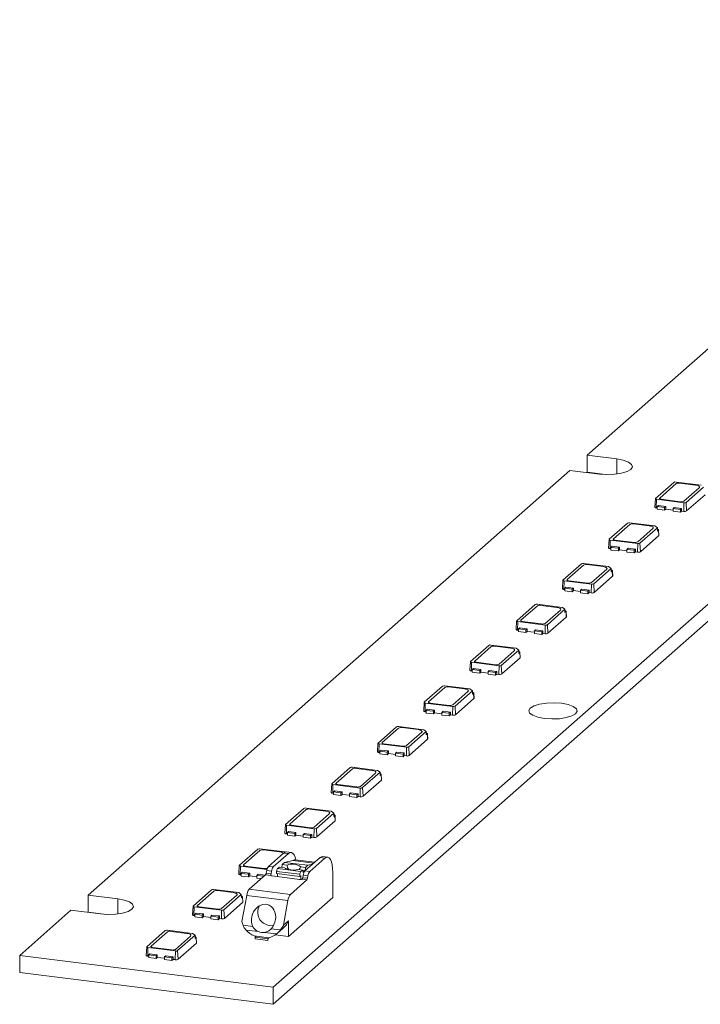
# Model space of a CAD drawing. Header units: millimetres. Extents: x -97 to 22, y 100 to 191.
# Tile 1 of 2: x -97 to -37, y 100 to 187. Entities that reach past the tile are written whole.
import ezdxf

# ---------------------------------------------------------------- set-up
doc = ezdxf.new("R2010")
doc.units = ezdxf.units.MM

msp = doc.modelspace()

# ---------------------------------------------------------------- linework, layer by layer
at = {"color": 7, "linetype": 'Continuous', "lineweight": 15}
for p, q in [((-74.932, 101.338), (22.295, 187.085)), ((-4.45, 186.125), (-47.124, 148.49)), ((22.295, 185.576), (-74.932, 99.83)), ((-47.124, 148.49), (-44.505, 148.16)), ((-47.124, 148.49), (-47.124, 146.981)), ((-48.644, 147.149), (-91.318, 109.514)), ((-46.025, 146.819), (-48.644, 147.149)), ((-45.504, 146.777), (-47.124, 146.981)), ((-41.073, 144.65), (-39.447, 146.084)), ((-40.699, 144.692), (-39.25, 145.97)), ((-39.247, 146.114), (-37.032, 145.835)), ((-38.927, 146.019), (-37.524, 145.842)), ((-37.204, 145.606), (-38.548, 144.421)), ((-36.806, 145.669), (-38.35, 144.307)), ((-36.682, 144.982), (-38.309, 143.547)), ((-41.083, 144.633), (-41.128, 143.879)), ((-40.999, 143.815), (-40.983, 144.583)), ((-38.551, 144.277), (-40.983, 144.583)), ((-40.918, 143.934), (-40.812, 144.027)), ((-40.812, 144.027), (-40.157, 143.945)), ((-38.87, 144.372), (-40.554, 144.584)), ((-38.551, 144.277), (-38.567, 143.509)), ((-38.309, 143.547), (-38.35, 144.307)), ((-40.918, 143.805), (-40.999, 143.815)), ((-40.918, 143.698), (-40.918, 143.934)), ((-40.263, 143.851), (-40.918, 143.934)), ((-40.263, 143.615), (-40.918, 143.698)), ((-40.157, 143.945), (-40.263, 143.851)), ((-40.263, 143.615), (-40.263, 143.851)), ((-40.157, 143.709), (-40.263, 143.615)), ((-40.157, 143.709), (-40.157, 143.945)), ((-39.515, 143.628), (-40.157, 143.709)), ((-39.515, 143.757), (-39.408, 143.85)), ((-39.515, 143.521), (-39.515, 143.757)), ((-38.86, 143.674), (-39.515, 143.757)), ((-39.515, 143.521), (-38.86, 143.439)), ((-39.408, 143.85), (-38.754, 143.768)), ((-38.754, 143.768), (-38.86, 143.674)), ((-38.86, 143.674), (-38.86, 143.439)), ((-38.86, 143.439), (-38.754, 143.532)), ((-38.754, 143.532), (-38.754, 143.768)), ((-38.567, 143.509), (-38.754, 143.532)), ((-45.168, 141.039), (-43.542, 142.473)), ((-44.794, 141.081), (-43.344, 142.359)), ((-43.341, 142.503), (-41.127, 142.224)), ((-43.022, 142.408), (-41.619, 142.231)), ((-41.299, 141.994), (-42.643, 140.81)), ((-40.901, 142.057), (-42.445, 140.696)), ((-40.777, 141.37), (-42.403, 139.936)), ((-41.127, 142.224), (-40.901, 142.057)), ((-40.9, 141.946), (-40.901, 142.057)), ((-40.897, 141.762), (-40.9, 141.946)), ((-40.803, 141.845), (-40.897, 141.762)), ((-40.777, 141.37), (-40.803, 141.845)), ((-40.764, 141.395), (-40.792, 141.867)), ((-45.178, 141.021), (-45.223, 140.267)), ((-45.093, 140.204), (-45.078, 140.972)), ((-42.646, 140.665), (-45.078, 140.972)), ((-42.965, 140.761), (-44.648, 140.973)), ((-42.646, 140.665), (-42.661, 139.897)), ((-42.403, 139.936), (-42.445, 140.696)), ((-45.012, 140.194), (-45.093, 140.204)), ((-45.012, 140.322), (-44.906, 140.416)), ((-45.012, 140.087), (-45.012, 140.322)), ((-44.358, 140.24), (-45.012, 140.322)), ((-44.358, 140.004), (-45.012, 140.087)), ((-44.906, 140.416), (-44.251, 140.333)), ((-44.251, 140.333), (-44.358, 140.24)), ((-44.358, 140.004), (-44.358, 140.24)), ((-44.251, 140.098), (-44.358, 140.004)), ((-44.251, 140.098), (-44.251, 140.333)), ((-43.609, 140.017), (-44.251, 140.098)), ((-43.609, 140.146), (-43.503, 140.239)), ((-43.609, 139.91), (-43.609, 140.146)), ((-42.954, 140.063), (-43.609, 140.146)), ((-42.954, 139.827), (-43.609, 139.91)), ((-43.503, 140.239), (-42.848, 140.157)), ((-42.848, 140.157), (-42.954, 140.063)), ((-42.954, 139.827), (-42.954, 140.063)), ((-42.848, 139.921), (-42.954, 139.827)), ((-42.848, 139.921), (-42.848, 140.157)), ((-42.661, 139.897), (-42.848, 139.921)), ((-49.263, 137.428), (-47.636, 138.862)), ((-48.889, 137.469), (-47.439, 138.748)), ((-47.436, 138.892), (-45.221, 138.613)), ((-47.117, 138.796), (-45.714, 138.62)), ((-45.394, 138.383), (-46.737, 137.198)), ((-44.996, 138.446), (-46.54, 137.084)), ((-45.221, 138.613), (-44.996, 138.446)), ((-44.995, 138.335), (-44.996, 138.446)), ((-44.992, 138.151), (-44.995, 138.335)), ((-44.898, 138.234), (-44.992, 138.151)), ((-44.872, 137.759), (-44.898, 138.234)), ((-44.859, 137.784), (-44.887, 138.255)), ((-49.273, 137.41), (-49.317, 136.656)), ((-49.188, 136.593), (-49.172, 137.361)), ((-46.74, 137.054), (-49.172, 137.361)), ((-47.059, 137.15), (-48.743, 137.362)), ((-46.74, 137.054), (-46.756, 136.286)), ((-46.498, 136.325), (-46.54, 137.084)), ((-44.872, 137.759), (-46.498, 136.325)), ((-49.107, 136.582), (-49.188, 136.593)), ((-49.107, 136.711), (-49.001, 136.805)), ((-49.107, 136.475), (-49.107, 136.711)), ((-48.452, 136.629), (-49.107, 136.711)), ((-48.452, 136.393), (-49.107, 136.475)), ((-49.001, 136.805), (-48.346, 136.722)), ((-48.346, 136.722), (-48.452, 136.629)), ((-48.452, 136.393), (-48.452, 136.629)), ((-48.346, 136.487), (-48.452, 136.393)), ((-48.346, 136.487), (-48.346, 136.722)), ((-47.704, 136.406), (-48.346, 136.487)), ((-47.704, 136.534), (-47.598, 136.628)), ((-47.704, 136.299), (-47.704, 136.534)), ((-47.049, 136.452), (-47.704, 136.534)), ((-47.049, 136.216), (-47.704, 136.299)), ((-47.598, 136.628), (-46.943, 136.545)), ((-46.943, 136.545), (-47.049, 136.452)), ((-47.049, 136.216), (-47.049, 136.452)), ((-46.943, 136.31), (-47.049, 136.216)), ((-46.943, 136.31), (-46.943, 136.545)), ((-46.756, 136.286), (-46.943, 136.31)), ((-53.357, 133.816), (-51.731, 135.251)), ((-51.531, 135.281), (-49.316, 135.002)), ((-52.983, 133.858), (-51.534, 135.137)), ((-51.212, 135.185), (-49.808, 135.008)), ((-49.488, 134.772), (-50.832, 133.587)), ((-49.09, 134.835), (-50.635, 133.473)), ((-49.316, 135.002), (-49.09, 134.835)), ((-49.09, 134.724), (-49.09, 134.835)), ((-49.087, 134.54), (-49.09, 134.724)), ((-48.993, 134.623), (-49.087, 134.54)), ((-48.967, 134.148), (-48.993, 134.623)), ((-48.954, 134.173), (-48.981, 134.644)), ((-53.367, 133.799), (-53.412, 133.045)), ((-53.283, 132.981), (-53.267, 133.75)), ((-50.835, 133.443), (-53.267, 133.75)), ((-51.154, 133.539), (-52.838, 133.751)), ((-48.967, 134.148), (-50.593, 132.714)), ((-53.202, 132.971), (-53.283, 132.981)), ((-53.202, 133.1), (-53.096, 133.194)), ((-53.202, 132.864), (-53.202, 133.1)), ((-52.547, 133.018), (-53.202, 133.1)), ((-52.547, 132.782), (-53.202, 132.864)), ((-53.096, 133.194), (-52.441, 133.111)), ((-52.441, 133.111), (-52.547, 133.018)), ((-52.547, 132.782), (-52.547, 133.018)), ((-52.441, 132.875), (-52.547, 132.782)), ((-52.441, 132.875), (-52.441, 133.111)), ((-51.799, 132.794), (-52.441, 132.875)), ((-51.799, 132.923), (-51.693, 133.017)), ((-51.799, 132.688), (-51.799, 132.923)), ((-51.144, 132.841), (-51.799, 132.923)), ((-51.144, 132.605), (-51.799, 132.688)), ((-51.693, 133.017), (-51.038, 132.934)), ((-51.038, 132.934), (-51.144, 132.841)), ((-51.144, 132.605), (-51.144, 132.841)), ((-51.038, 132.699), (-51.144, 132.605)), ((-51.038, 132.699), (-51.038, 132.934)), ((-50.851, 132.675), (-51.038, 132.699)), ((-50.835, 133.443), (-50.851, 132.675)), ((-50.593, 132.714), (-50.635, 133.473)), ((-57.452, 130.205), (-55.826, 131.639)), ((-55.628, 131.526), (-57.078, 130.247)), ((-55.625, 131.67), (-53.411, 131.391)), ((-53.903, 131.397), (-55.306, 131.574)), ((-54.927, 129.976), (-53.583, 131.161)), ((-53.185, 131.224), (-54.729, 129.862)), ((-53.411, 131.391), (-53.185, 131.224)), ((-53.184, 131.112), (-53.185, 131.224)), ((-53.181, 130.929), (-53.184, 131.112)), ((-53.087, 131.012), (-53.181, 130.929)), ((-53.061, 130.537), (-53.087, 131.012)), ((-53.048, 130.562), (-53.076, 131.033)), ((-57.462, 130.188), (-57.507, 129.434)), ((-57.377, 129.37), (-57.362, 130.138)), ((-54.93, 129.832), (-57.362, 130.138)), ((-56.933, 130.14), (-55.249, 129.928)), ((-53.061, 130.537), (-54.688, 129.103)), ((-57.296, 129.36), (-57.377, 129.37)), ((-57.296, 129.489), (-57.19, 129.582)), ((-57.296, 129.253), (-57.296, 129.489)), ((-56.642, 129.406), (-57.296, 129.489)), ((-56.642, 129.171), (-57.296, 129.253)), ((-57.19, 129.582), (-56.536, 129.5)), ((-56.536, 129.5), (-56.642, 129.406)), ((-56.642, 129.171), (-56.642, 129.406)), ((-56.536, 129.264), (-56.642, 129.171)), ((-56.536, 129.264), (-56.536, 129.5)), ((-55.893, 129.183), (-56.536, 129.264)), ((-55.893, 129.312), (-55.787, 129.406)), ((-55.893, 129.076), (-55.893, 129.312)), ((-55.238, 129.23), (-55.893, 129.312)), ((-55.787, 129.406), (-55.132, 129.323)), ((-55.132, 129.323), (-55.238, 129.23)), ((-55.238, 128.994), (-55.238, 129.23)), ((-55.132, 129.087), (-55.132, 129.323)), ((-54.93, 129.832), (-54.945, 129.064)), ((-54.688, 129.103), (-54.729, 129.862)), ((-55.238, 128.994), (-55.893, 129.076)), ((-55.132, 129.087), (-55.238, 128.994)), ((-54.945, 129.064), (-55.132, 129.087)), ((-61.547, 126.594), (-59.92, 128.028)), ((-61.173, 126.636), (-59.723, 127.914)), ((-59.72, 128.058), (-57.505, 127.779)), ((-59.401, 127.963), (-57.998, 127.786)), ((-57.678, 127.55), (-59.021, 126.365)), ((-57.28, 127.613), (-58.824, 126.251)), ((-57.505, 127.779), (-57.28, 127.613)), ((-57.279, 127.501), (-57.28, 127.613)), ((-57.276, 127.318), (-57.279, 127.501)), ((-57.182, 127.4), (-57.276, 127.318)), ((-57.156, 126.926), (-57.182, 127.4)), ((-57.143, 126.951), (-57.171, 127.422)), ((-61.557, 126.577), (-61.601, 125.823)), ((-61.472, 125.759), (-61.456, 126.527)), ((-59.024, 126.221), (-61.456, 126.527)), ((-59.343, 126.316), (-61.027, 126.529)), ((-57.156, 126.926), (-58.782, 125.491)), ((-61.391, 125.749), (-61.472, 125.759)), ((-61.391, 125.878), (-61.285, 125.971)), ((-61.391, 125.642), (-61.391, 125.878)), ((-60.736, 125.795), (-61.391, 125.878)), ((-61.285, 125.971), (-60.63, 125.889)), ((-60.63, 125.889), (-60.736, 125.795)), ((-60.736, 125.559), (-60.736, 125.795)), ((-60.63, 125.653), (-60.736, 125.559)), ((-60.63, 125.653), (-60.63, 125.889)), ((-59.988, 125.572), (-60.63, 125.653)), ((-59.988, 125.701), (-59.882, 125.794)), ((-59.988, 125.465), (-59.988, 125.701)), ((-59.333, 125.618), (-59.988, 125.701)), ((-59.882, 125.794), (-59.227, 125.712)), ((-59.227, 125.712), (-59.333, 125.618)), ((-59.227, 125.476), (-59.227, 125.712)), ((-59.024, 126.221), (-59.04, 125.453)), ((-58.782, 125.491), (-58.824, 126.251)), ((-60.736, 125.559), (-61.391, 125.642)), ((-59.333, 125.383), (-59.988, 125.465)), ((-59.333, 125.383), (-59.333, 125.618)), ((-59.227, 125.476), (-59.333, 125.383)), ((-59.04, 125.453), (-59.227, 125.476)), ((-65.641, 122.983), (-64.015, 124.417)), ((-65.267, 123.025), (-63.818, 124.303)), ((-63.815, 124.447), (-61.6, 124.168)), ((-63.496, 124.352), (-62.092, 124.175)), ((-61.772, 123.939), (-63.116, 122.754)), ((-61.374, 124.002), (-62.919, 122.64)), ((-61.6, 124.168), (-61.374, 124.002)), ((-61.374, 123.89), (-61.374, 124.002)), ((-61.251, 123.315), (-62.877, 121.88)), ((-61.371, 123.706), (-61.374, 123.89)), ((-61.277, 123.789), (-61.371, 123.706)), ((-61.251, 123.315), (-61.277, 123.789)), ((-61.238, 123.339), (-61.266, 123.811)), ((-65.651, 122.966), (-65.696, 122.212)), ((-65.567, 122.148), (-65.551, 122.916)), ((-63.119, 122.61), (-65.551, 122.916)), ((-65.486, 122.267), (-65.38, 122.36)), ((-65.486, 122.031), (-65.486, 122.267)), ((-64.831, 122.184), (-65.486, 122.267)), ((-65.38, 122.36), (-64.725, 122.278)), ((-63.438, 122.705), (-65.122, 122.917)), ((-64.725, 122.278), (-64.831, 122.184)), ((-64.831, 121.948), (-64.831, 122.184)), ((-64.725, 122.042), (-64.725, 122.278)), ((-64.083, 122.09), (-63.977, 122.183)), ((-63.977, 122.183), (-63.322, 122.101)), ((-63.119, 122.61), (-63.135, 121.842)), ((-62.877, 121.88), (-62.919, 122.64)), ((-65.486, 122.138), (-65.567, 122.148)), ((-64.831, 121.948), (-65.486, 122.031)), ((-64.725, 122.042), (-64.831, 121.948)), ((-64.083, 121.961), (-64.725, 122.042)), ((-64.083, 121.854), (-64.083, 122.09)), ((-63.428, 122.007), (-64.083, 122.09)), ((-63.428, 121.772), (-64.083, 121.854)), ((-63.322, 122.101), (-63.428, 122.007)), ((-63.428, 121.772), (-63.428, 122.007)), ((-63.322, 121.865), (-63.428, 121.772)), ((-63.322, 121.865), (-63.322, 122.101)), ((-63.135, 121.842), (-63.322, 121.865)), ((-69.736, 119.372), (-68.11, 120.806)), ((-67.912, 120.692), (-69.362, 119.414)), ((-67.909, 120.836), (-65.695, 120.557)), ((-66.187, 120.564), (-67.59, 120.741)), ((-65.695, 120.557), (-65.469, 120.39)), ((-67.211, 119.143), (-65.867, 120.327)), ((-65.469, 120.39), (-67.013, 119.029)), ((-65.345, 119.703), (-66.972, 118.269)), ((-65.468, 120.279), (-65.469, 120.39)), ((-65.465, 120.095), (-65.468, 120.279)), ((-65.371, 120.178), (-65.465, 120.095)), ((-65.345, 119.703), (-65.371, 120.178)), ((-65.332, 119.728), (-65.36, 120.2)), ((-69.746, 119.354), (-69.791, 118.6)), ((-69.661, 118.537), (-69.646, 119.305)), ((-67.214, 118.998), (-69.646, 119.305)), ((-69.58, 118.655), (-69.474, 118.749)), ((-69.474, 118.749), (-68.82, 118.666)), ((-69.217, 119.306), (-67.533, 119.094)), ((-67.214, 118.998), (-67.229, 118.23)), ((-66.972, 118.269), (-67.013, 119.029)), ((-69.58, 118.527), (-69.661, 118.537)), ((-69.58, 118.42), (-69.58, 118.655)), ((-68.926, 118.573), (-69.58, 118.655)), ((-68.926, 118.337), (-69.58, 118.42)), ((-68.82, 118.666), (-68.926, 118.573)), ((-68.926, 118.337), (-68.926, 118.573)), ((-68.82, 118.431), (-68.926, 118.337)), ((-68.82, 118.431), (-68.82, 118.666)), ((-68.177, 118.35), (-68.82, 118.431)), ((-68.177, 118.479), (-68.071, 118.572)), ((-68.177, 118.243), (-68.177, 118.479)), ((-67.523, 118.396), (-68.177, 118.479)), ((-67.523, 118.16), (-68.177, 118.243)), ((-68.071, 118.572), (-67.416, 118.49)), ((-67.416, 118.49), (-67.523, 118.396)), ((-67.523, 118.16), (-67.523, 118.396)), ((-67.416, 118.254), (-67.523, 118.16)), ((-67.416, 118.254), (-67.416, 118.49)), ((-67.229, 118.23), (-67.416, 118.254)), ((-73.831, 115.761), (-72.204, 117.195)), ((-72.007, 117.081), (-73.457, 115.802)), ((-72.004, 117.225), (-69.789, 116.946)), ((-70.282, 116.953), (-71.685, 117.129)), ((-69.789, 116.946), (-69.564, 116.779)), ((-71.305, 115.531), (-69.962, 116.716)), ((-69.564, 116.779), (-71.108, 115.417)), ((-69.44, 116.092), (-71.066, 114.658)), ((-69.563, 116.668), (-69.564, 116.779)), ((-69.56, 116.484), (-69.563, 116.668)), ((-69.466, 116.567), (-69.56, 116.484)), ((-69.44, 116.092), (-69.466, 116.567)), ((-69.427, 116.117), (-69.455, 116.588)), ((-73.841, 115.743), (-73.885, 114.989)), ((-73.756, 114.926), (-73.74, 115.694)), ((-71.308, 115.387), (-73.74, 115.694)), ((-73.311, 115.695), (-71.627, 115.483)), ((-71.308, 115.387), (-71.324, 114.619)), ((-71.066, 114.658), (-71.108, 115.417)), ((-73.675, 114.915), (-73.756, 114.926)), ((-73.675, 115.044), (-73.569, 115.138)), ((-73.675, 114.808), (-73.675, 115.044)), ((-73.02, 114.962), (-73.675, 115.044)), ((-73.02, 114.726), (-73.675, 114.808)), ((-73.569, 115.138), (-72.914, 115.055)), ((-72.914, 115.055), (-73.02, 114.962)), ((-73.02, 114.726), (-73.02, 114.962)), ((-72.914, 114.82), (-73.02, 114.726)), ((-72.914, 114.82), (-72.914, 115.055)), ((-72.272, 114.739), (-72.914, 114.82)), ((-72.272, 114.867), (-72.166, 114.961)), ((-72.272, 114.632), (-72.272, 114.867)), ((-71.617, 114.785), (-72.272, 114.867)), ((-71.617, 114.549), (-72.272, 114.632)), ((-72.166, 114.961), (-71.511, 114.878)), ((-71.511, 114.878), (-71.617, 114.785)), ((-71.617, 114.549), (-71.617, 114.785)), ((-71.511, 114.643), (-71.617, 114.549)), ((-71.511, 114.643), (-71.511, 114.878)), ((-71.324, 114.619), (-71.511, 114.643)), ((-77.925, 112.149), (-76.299, 113.584)), ((-77.551, 112.191), (-76.102, 113.47)), ((-76.099, 113.614), (-73.884, 113.335)), ((-75.78, 113.518), (-74.376, 113.341)), ((-75.346, 112.051), (-74.005, 113.234)), ((-73.584, 113.181), (-74.925, 111.998)), ((-74.005, 113.234), (-73.584, 113.181)), ((-73.929, 112.406), (-73.201, 112.577)), ((-73.884, 113.335), (-73.864, 113.32)), ((-73.334, 113.279), (-73.755, 113.333)), ((-71.244, 112.416), (-73.009, 112.639)), ((-72.119, 111.644), (-70.778, 112.827)), ((-71.698, 111.591), (-70.357, 112.774)), ((-70.778, 112.827), (-70.357, 112.774)), ((-70.107, 112.873), (-70.528, 112.926)), ((-77.936, 112.132), (-77.98, 111.378)), ((-77.851, 111.314), (-77.835, 112.083)), ((-75.476, 111.785), (-77.835, 112.083)), ((-75.722, 111.872), (-77.406, 112.084)), ((-74.925, 111.998), (-75.346, 112.051)), ((-74.549, 111.857), (-74.369, 111.991)), ((-72.491, 111.598), (-74.549, 111.857)), ((-74.369, 111.991), (-73.933, 111.936)), ((-74.157, 111.964), (-74.123, 112.209)), ((-74.123, 112.209), (-73.929, 112.406)), ((-74.123, 112.209), (-73.7, 112.155)), ((-71.871, 112.147), (-73.929, 112.406)), ((-73.576, 111.832), (-73.86, 111.868)), ((-72.747, 111.786), (-72.311, 111.731)), ((-72.311, 111.731), (-72.491, 111.598)), ((-72.489, 112.003), (-72.065, 111.949)), ((-72.311, 111.731), (-72.284, 111.516)), ((-72.106, 111.656), (-72.065, 111.949)), ((-71.871, 112.147), (-72.065, 111.949)), ((-71.871, 112.147), (-71.432, 112.25)), ((-77.77, 111.304), (-77.851, 111.314)), ((-77.77, 111.433), (-77.664, 111.527)), ((-77.77, 111.197), (-77.77, 111.433)), ((-77.115, 111.351), (-77.77, 111.433)), ((-77.115, 111.115), (-77.77, 111.197)), ((-77.664, 111.527), (-77.009, 111.444)), ((-77.009, 111.444), (-77.115, 111.351)), ((-77.115, 111.115), (-77.115, 111.351)), ((-77.009, 111.208), (-77.115, 111.115)), ((-77.046, 110.034), (-75.602, 111.307)), ((-77.009, 111.208), (-77.009, 111.444)), ((-76.367, 111.127), (-77.009, 111.208)), ((-76.367, 111.256), (-76.261, 111.35)), ((-76.367, 111.021), (-76.367, 111.256)), ((-75.748, 111.178), (-76.367, 111.256)), ((-75.982, 110.972), (-76.367, 111.021)), ((-76.261, 111.35), (-75.642, 111.272)), ((-75.146, 111.25), (-75.602, 111.307)), ((-75.54, 111.456), (-75.499, 111.68)), ((-75.119, 111.403), (-75.54, 111.456)), ((-75.499, 111.68), (-75.079, 111.627)), ((-75.079, 111.627), (-75.119, 111.403)), ((-75.023, 111.204), (-72.591, 110.898)), ((-74.627, 111.422), (-74.623, 111.613)), ((-74.627, 111.422), (-72.569, 111.162)), ((-74.623, 111.613), (-72.565, 111.354)), ((-74.539, 111.143), (-74.539, 111.411)), ((-71.953, 110.848), (-73.398, 109.574)), ((-72.565, 111.354), (-72.569, 111.162)), ((-72.569, 111.162), (-72.481, 111.228)), ((-72.481, 111.228), (-72.481, 110.895)), ((-72.409, 110.905), (-71.953, 110.848)), ((-72.313, 111.049), (-72.272, 111.274)), ((-72.313, 111.049), (-71.892, 110.996)), ((-72.115, 111.648), (-72.304, 111.671)), ((-72.284, 111.516), (-72.14, 111.622)), ((-72.272, 111.274), (-71.851, 111.221)), ((-71.698, 111.591), (-72.119, 111.644)), ((-71.892, 110.996), (-71.851, 111.221)), ((-69.65, 109.297), (-69.65, 111.512)), ((-82.02, 108.538), (-80.394, 109.972)), ((-80.193, 110.003), (-77.979, 109.724)), ((-73.398, 109.574), (-77.046, 110.034)), ((-91.318, 109.514), (-88.699, 109.184)), ((-91.318, 109.514), (-91.318, 108.006)), ((-80.196, 109.859), (-81.646, 108.58)), ((-78.471, 109.73), (-79.874, 109.907)), ((-79.495, 108.309), (-78.151, 109.494)), ((-77.753, 109.557), (-79.297, 108.195)), ((-77.979, 109.724), (-77.753, 109.557)), ((-77.752, 109.445), (-77.753, 109.557)), ((-77.749, 109.262), (-77.752, 109.445)), ((-77.655, 109.345), (-77.749, 109.262)), ((-77.696, 107.164), (-77.275, 109.478)), ((-77.629, 108.87), (-77.655, 109.345)), ((-77.616, 108.895), (-77.644, 109.366)), ((-77.275, 109.478), (-73.627, 109.018)), ((-69.65, 109.297), (-73.574, 105.836)), ((-82.03, 108.521), (-82.075, 107.767)), ((-81.945, 107.703), (-81.93, 108.471)), ((-79.498, 108.165), (-81.93, 108.471)), ((-81.501, 108.473), (-79.817, 108.261)), ((-77.629, 108.87), (-79.256, 107.436)), ((-73.627, 109.018), (-74.025, 106.829)), ((-92.839, 108.174), (-97.382, 104.167)), ((-90.22, 107.844), (-92.839, 108.174)), ((-89.698, 107.802), (-91.318, 108.006)), ((-81.864, 107.693), (-81.945, 107.703)), ((-81.864, 107.822), (-81.758, 107.915)), ((-81.864, 107.586), (-81.864, 107.822)), ((-81.21, 107.739), (-81.864, 107.822)), ((-81.21, 107.504), (-81.864, 107.586)), ((-81.758, 107.915), (-81.104, 107.833)), ((-81.104, 107.833), (-81.21, 107.739)), ((-81.21, 107.504), (-81.21, 107.739)), ((-81.104, 107.597), (-81.21, 107.504)), ((-81.104, 107.597), (-81.104, 107.833)), ((-80.461, 107.516), (-81.104, 107.597)), ((-80.461, 107.645), (-80.355, 107.739)), ((-80.461, 107.409), (-80.461, 107.645)), ((-79.807, 107.563), (-80.461, 107.645)), ((-79.807, 107.327), (-80.461, 107.409)), ((-80.355, 107.739), (-79.7, 107.656)), ((-79.7, 107.656), (-79.807, 107.563)), ((-79.807, 107.327), (-79.807, 107.563)), ((-79.7, 107.42), (-79.807, 107.327)), ((-79.7, 107.42), (-79.7, 107.656)), ((-79.513, 107.397), (-79.7, 107.42)), ((-79.498, 108.165), (-79.513, 107.397)), ((-79.256, 107.436), (-79.297, 108.195)), ((-76.742, 106.725), (-77.602, 106.833)), ((-75.257, 106.827), (-74.882, 106.849)), ((-74.296, 106.417), (-75.115, 106.52)), ((-74.591, 106.099), (-74.025, 106.598)), ((-73.574, 107.226), (-74.025, 106.829)), ((-73.574, 105.836), (-73.574, 107.226)), ((-86.115, 104.927), (-84.489, 106.361)), ((-85.741, 104.969), (-84.291, 106.247)), ((-84.288, 106.391), (-82.073, 106.112)), ((-83.969, 106.296), (-82.566, 106.119)), ((-82.246, 105.883), (-83.589, 104.698)), ((-81.848, 105.946), (-83.392, 104.584)), ((-82.073, 106.112), (-81.848, 105.946)), ((-81.847, 105.834), (-81.848, 105.946)), ((-81.844, 105.651), (-81.847, 105.834)), ((-81.75, 105.733), (-81.844, 105.651)), ((-81.724, 105.259), (-81.75, 105.733)), ((-81.711, 105.284), (-81.739, 105.755)), ((-77.335, 106.41), (-76.231, 106.271)), ((-77.222, 106.295), (-77.222, 106.298)), ((-77.222, 106.295), (-77.219, 106.295)), ((-76.619, 105.885), (-75.309, 105.72)), ((-76.525, 105.779), (-76.432, 105.861)), ((-75.403, 105.637), (-76.525, 105.779)), ((-76.525, 105.637), (-76.525, 105.779)), ((-75.403, 105.496), (-76.525, 105.637)), ((-75.697, 106.204), (-74.626, 106.069)), ((-75.309, 105.72), (-75.403, 105.637)), ((-75.403, 105.637), (-75.403, 105.496)), ((-74.739, 105.982), (-73.574, 105.836)), ((-86.125, 104.91), (-86.169, 104.156)), ((-86.04, 104.092), (-86.024, 104.86)), ((-83.592, 104.554), (-86.024, 104.86)), ((-83.912, 104.649), (-85.595, 104.862)), ((-81.724, 105.259), (-83.35, 103.824)), ((-97.382, 104.167), (-74.932, 101.338)), ((-97.382, 104.167), (-97.382, 102.658)), ((-85.959, 104.082), (-86.04, 104.092)), ((-85.959, 104.211), (-85.853, 104.304)), ((-85.959, 103.975), (-85.959, 104.211)), ((-85.304, 104.128), (-85.959, 104.211)), ((-85.304, 103.892), (-85.959, 103.975)), ((-85.853, 104.304), (-85.198, 104.222)), ((-85.198, 104.222), (-85.304, 104.128)), ((-85.304, 103.892), (-85.304, 104.128)), ((-85.198, 103.986), (-85.304, 103.892)), ((-85.198, 103.986), (-85.198, 104.222)), ((-84.556, 103.905), (-85.198, 103.986)), ((-84.556, 104.034), (-84.45, 104.127)), ((-84.556, 103.798), (-84.556, 104.034)), ((-83.901, 103.951), (-84.556, 104.034)), ((-84.45, 104.127), (-83.795, 104.045)), ((-83.795, 104.045), (-83.901, 103.951)), ((-83.901, 103.716), (-83.901, 103.951)), ((-83.795, 103.809), (-83.795, 104.045)), ((-83.592, 104.554), (-83.608, 103.786)), ((-83.35, 103.824), (-83.392, 104.584)), ((-83.901, 103.716), (-84.556, 103.798)), ((-83.795, 103.809), (-83.901, 103.716)), ((-83.608, 103.786), (-83.795, 103.809)), ((-74.932, 99.83), (-97.382, 102.658)), ((-74.932, 101.338), (-74.932, 99.83))]:
    msp.add_line(p, q, dxfattribs=at)
at = {"color": 8, "linetype": 'Continuous', "lineweight": 15}
for p, q in [((-44.505, 148.16), (-44.505, 146.819)), ((-71.329, 112.341), (-73.201, 112.577)), ((-73.189, 112.583), (-71.322, 112.348)), ((-75.14, 111.325), (-75.14, 111.243)), ((-88.699, 109.184), (-88.699, 107.844))]:
    msp.add_line(p, q, dxfattribs=at)
at = {"color": 7, "linetype": 'Continuous', "lineweight": 15, "flags": 128}
for points in [[(-44.505, 148.16), (-43.921, 148.049), (-43.468, 147.883), (-43.191, 147.679), (-43.118, 147.456), (-43.254, 147.236), (-43.587, 147.041), (-44.085, 146.891), (-44.698, 146.798), (-45.367, 146.774), (-46.025, 146.819)], [(-37.524, 145.842), (-37.428, 145.826), (-37.342, 145.804), (-37.271, 145.777), (-37.218, 145.746), (-37.183, 145.712), (-37.169, 145.676), (-37.176, 145.64), (-37.204, 145.606)], [(-40.983, 144.583), (-41.01, 144.588), (-41.034, 144.594), (-41.054, 144.601), (-41.07, 144.61), (-41.079, 144.62), (-41.083, 144.63), (-41.081, 144.64), (-41.073, 144.65)], [(-40.554, 144.584), (-40.598, 144.592), (-40.637, 144.602), (-40.669, 144.614), (-40.693, 144.628), (-40.709, 144.644), (-40.715, 144.66), (-40.712, 144.676), (-40.699, 144.692)], [(-40.999, 143.815), (-41.034, 143.821), (-41.065, 143.829), (-41.091, 143.839), (-41.11, 143.85), (-41.123, 143.862), (-41.128, 143.875), (-41.128, 143.879)], [(-41.619, 142.231), (-41.522, 142.215), (-41.437, 142.193), (-41.366, 142.166), (-41.312, 142.135), (-41.278, 142.101), (-41.264, 142.065), (-41.271, 142.029), (-41.299, 141.994)], [(-40.9, 141.919), (-40.873, 141.914), (-40.846, 141.907), (-40.824, 141.899), (-40.807, 141.889), (-40.797, 141.878), (-40.792, 141.867), (-40.794, 141.856), (-40.803, 141.845)], [(-40.764, 141.395), (-40.767, 141.383), (-40.777, 141.37)], [(-45.078, 140.972), (-45.105, 140.976), (-45.129, 140.983), (-45.149, 140.99), (-45.164, 140.999), (-45.174, 141.009), (-45.178, 141.019), (-45.176, 141.029), (-45.168, 141.039)], [(-44.648, 140.973), (-44.692, 140.98), (-44.731, 140.99), (-44.764, 141.003), (-44.788, 141.017), (-44.804, 141.032), (-44.81, 141.049), (-44.807, 141.065), (-44.794, 141.081)], [(-45.093, 140.204), (-45.129, 140.21), (-45.16, 140.218), (-45.185, 140.227), (-45.205, 140.239), (-45.217, 140.251), (-45.223, 140.264), (-45.223, 140.267)], [(-45.714, 138.62), (-45.617, 138.604), (-45.532, 138.582), (-45.461, 138.555), (-45.407, 138.524), (-45.372, 138.489), (-45.358, 138.454), (-45.366, 138.418), (-45.394, 138.383)], [(-44.994, 138.307), (-44.968, 138.303), (-44.941, 138.296), (-44.919, 138.288), (-44.902, 138.278), (-44.891, 138.267), (-44.887, 138.256), (-44.889, 138.245), (-44.898, 138.234)], [(-49.172, 137.361), (-49.2, 137.365), (-49.224, 137.371), (-49.244, 137.379), (-49.259, 137.388), (-49.269, 137.398), (-49.273, 137.408), (-49.271, 137.418), (-49.263, 137.428)], [(-48.743, 137.362), (-48.787, 137.369), (-48.826, 137.379), (-48.858, 137.392), (-48.883, 137.406), (-48.898, 137.421), (-48.905, 137.437), (-48.901, 137.454), (-48.889, 137.469)], [(-44.859, 137.784), (-44.862, 137.772), (-44.872, 137.759)], [(-49.188, 136.593), (-49.223, 136.598), (-49.254, 136.606), (-49.28, 136.616), (-49.3, 136.628), (-49.312, 136.64), (-49.317, 136.653), (-49.317, 136.656)], [(-49.808, 135.008), (-49.712, 134.992), (-49.626, 134.971), (-49.555, 134.944), (-49.502, 134.912), (-49.467, 134.878), (-49.453, 134.843), (-49.46, 134.807), (-49.488, 134.772)], [(-49.089, 134.696), (-49.062, 134.692), (-49.036, 134.685), (-49.014, 134.676), (-48.997, 134.667), (-48.986, 134.656), (-48.982, 134.645), (-48.984, 134.634), (-48.993, 134.623)], [(-53.267, 133.75), (-53.294, 133.754), (-53.318, 133.76), (-53.339, 133.768), (-53.354, 133.777), (-53.363, 133.786), (-53.367, 133.796), (-53.365, 133.807), (-53.357, 133.816)], [(-52.838, 133.751), (-52.882, 133.758), (-52.921, 133.768), (-52.953, 133.78), (-52.977, 133.795), (-52.993, 133.81), (-52.999, 133.826), (-52.996, 133.843), (-52.983, 133.858)], [(-48.954, 134.173), (-48.956, 134.161), (-48.967, 134.148)], [(-53.283, 132.981), (-53.318, 132.987), (-53.349, 132.995), (-53.375, 133.005), (-53.394, 133.016), (-53.407, 133.029), (-53.412, 133.042), (-53.412, 133.045)], [(-53.583, 131.161), (-53.555, 131.196), (-53.548, 131.232), (-53.562, 131.267), (-53.596, 131.301), (-53.65, 131.332), (-53.721, 131.359), (-53.806, 131.381), (-53.903, 131.397)], [(-53.184, 131.085), (-53.157, 131.081), (-53.13, 131.074), (-53.108, 131.065), (-53.091, 131.056), (-53.081, 131.045), (-53.076, 131.034), (-53.078, 131.022), (-53.087, 131.012)], [(-57.362, 130.138), (-57.389, 130.143), (-57.413, 130.149), (-57.433, 130.157), (-57.448, 130.166), (-57.458, 130.175), (-57.462, 130.185), (-57.46, 130.195), (-57.452, 130.205)], [(-57.078, 130.247), (-57.091, 130.231), (-57.094, 130.215), (-57.088, 130.199), (-57.072, 130.183), (-57.048, 130.169), (-57.015, 130.157), (-56.976, 130.147), (-56.933, 130.14)], [(-53.048, 130.562), (-53.051, 130.55), (-53.061, 130.537)], [(-57.377, 129.37), (-57.413, 129.376), (-57.444, 129.384), (-57.469, 129.394), (-57.489, 129.405), (-57.502, 129.418), (-57.507, 129.431), (-57.507, 129.434)], [(-57.998, 127.786), (-57.901, 127.77), (-57.816, 127.748), (-57.745, 127.721), (-57.691, 127.69), (-57.656, 127.656), (-57.642, 127.62), (-57.65, 127.584), (-57.678, 127.55)], [(-57.279, 127.474), (-57.252, 127.469), (-57.225, 127.463), (-57.203, 127.454), (-57.186, 127.444), (-57.175, 127.434), (-57.171, 127.423), (-57.173, 127.411), (-57.182, 127.4)], [(-61.456, 126.527), (-61.484, 126.532), (-61.508, 126.538), (-61.528, 126.546), (-61.543, 126.554), (-61.553, 126.564), (-61.557, 126.574), (-61.555, 126.584), (-61.547, 126.594)], [(-61.027, 126.529), (-61.071, 126.536), (-61.11, 126.546), (-61.142, 126.558), (-61.167, 126.572), (-61.182, 126.588), (-61.189, 126.604), (-61.185, 126.62), (-61.173, 126.636)], [(-57.143, 126.951), (-57.146, 126.938), (-57.156, 126.926)], [(-49.391, 126.504), (-48.806, 126.393), (-48.354, 126.227), (-48.077, 126.022), (-48.003, 125.799), (-48.14, 125.58), (-48.473, 125.385), (-48.97, 125.234), (-49.584, 125.142), (-50.252, 125.117), (-50.911, 125.163), (-51.495, 125.274), (-51.948, 125.44), (-52.225, 125.644), (-52.298, 125.867), (-52.162, 126.087), (-51.828, 126.281), (-51.331, 126.432), (-50.718, 126.525), (-50.049, 126.549), (-49.391, 126.504)], [(-61.472, 125.759), (-61.507, 125.765), (-61.538, 125.773), (-61.564, 125.783), (-61.584, 125.794), (-61.596, 125.806), (-61.601, 125.819), (-61.601, 125.823)], [(-62.092, 124.175), (-61.996, 124.159), (-61.91, 124.137), (-61.839, 124.11), (-61.786, 124.079), (-61.751, 124.045), (-61.737, 124.009), (-61.744, 123.973), (-61.772, 123.939)], [(-61.373, 123.863), (-61.347, 123.858), (-61.32, 123.851), (-61.298, 123.843), (-61.281, 123.833), (-61.27, 123.823), (-61.266, 123.811), (-61.268, 123.8), (-61.277, 123.789)], [(-61.238, 123.339), (-61.24, 123.327), (-61.251, 123.315)], [(-65.567, 122.148), (-65.602, 122.154), (-65.633, 122.162), (-65.659, 122.172), (-65.678, 122.183), (-65.691, 122.195), (-65.696, 122.208), (-65.696, 122.212)], [(-65.551, 122.916), (-65.578, 122.921), (-65.602, 122.927), (-65.623, 122.934), (-65.638, 122.943), (-65.647, 122.953), (-65.651, 122.963), (-65.649, 122.973), (-65.641, 122.983)], [(-65.122, 122.917), (-65.166, 122.925), (-65.205, 122.935), (-65.237, 122.947), (-65.261, 122.961), (-65.277, 122.977), (-65.283, 122.993), (-65.28, 123.009), (-65.267, 123.025)], [(-65.867, 120.327), (-65.839, 120.362), (-65.832, 120.398), (-65.846, 120.434), (-65.88, 120.468), (-65.934, 120.499), (-66.005, 120.526), (-66.09, 120.548), (-66.187, 120.564)], [(-65.468, 120.252), (-65.441, 120.247), (-65.414, 120.24), (-65.392, 120.232), (-65.375, 120.222), (-65.365, 120.211), (-65.36, 120.2), (-65.362, 120.189), (-65.371, 120.178)], [(-65.332, 119.728), (-65.335, 119.716), (-65.345, 119.703)], [(-69.646, 119.305), (-69.673, 119.309), (-69.697, 119.316), (-69.717, 119.323), (-69.732, 119.332), (-69.742, 119.342), (-69.746, 119.352), (-69.744, 119.362), (-69.736, 119.372)], [(-69.362, 119.414), (-69.375, 119.398), (-69.378, 119.382), (-69.372, 119.365), (-69.356, 119.35), (-69.332, 119.336), (-69.299, 119.323), (-69.26, 119.313), (-69.217, 119.306)], [(-69.661, 118.537), (-69.697, 118.543), (-69.728, 118.551), (-69.753, 118.56), (-69.773, 118.572), (-69.786, 118.584), (-69.791, 118.597), (-69.791, 118.6)], [(-69.962, 116.716), (-69.934, 116.751), (-69.926, 116.787), (-69.94, 116.822), (-69.975, 116.857), (-70.029, 116.888), (-70.1, 116.915), (-70.185, 116.937), (-70.282, 116.953)], [(-69.563, 116.64), (-69.536, 116.636), (-69.509, 116.629), (-69.487, 116.621), (-69.47, 116.611), (-69.459, 116.6), (-69.455, 116.589), (-69.457, 116.578), (-69.466, 116.567)], [(-69.427, 116.117), (-69.43, 116.105), (-69.44, 116.092)], [(-73.74, 115.694), (-73.768, 115.698), (-73.792, 115.704), (-73.812, 115.712), (-73.827, 115.721), (-73.837, 115.731), (-73.841, 115.741), (-73.839, 115.751), (-73.831, 115.761)], [(-73.457, 115.802), (-73.469, 115.787), (-73.473, 115.77), (-73.466, 115.754), (-73.451, 115.739), (-73.426, 115.725), (-73.394, 115.712), (-73.355, 115.702), (-73.311, 115.695)], [(-73.756, 114.926), (-73.791, 114.931), (-73.822, 114.939), (-73.848, 114.949), (-73.868, 114.961), (-73.88, 114.973), (-73.885, 114.986), (-73.885, 114.989)], [(-74.005, 113.234), (-73.867, 113.319), (-73.755, 113.333)], [(-73.584, 113.181), (-73.446, 113.266), (-73.314, 113.276), (-73.191, 113.209), (-73.084, 113.069), (-72.996, 112.861), (-72.938, 112.63)], [(-73.009, 112.639), (-73.074, 112.636), (-73.189, 112.583)], [(-70.528, 112.926), (-70.64, 112.913), (-70.778, 112.827)], [(-70.357, 112.774), (-70.219, 112.86), (-70.086, 112.869), (-69.964, 112.803), (-69.857, 112.663), (-69.769, 112.455), (-69.704, 112.186), (-69.663, 111.868), (-69.65, 111.512)], [(-77.835, 112.083), (-77.862, 112.087), (-77.887, 112.093), (-77.907, 112.101), (-77.922, 112.11), (-77.932, 112.119), (-77.935, 112.129), (-77.933, 112.14), (-77.925, 112.149)], [(-77.406, 112.084), (-77.45, 112.091), (-77.489, 112.101), (-77.521, 112.113), (-77.545, 112.128), (-77.561, 112.143), (-77.567, 112.159), (-77.564, 112.176), (-77.551, 112.191)], [(-77.851, 111.314), (-77.886, 111.32), (-77.917, 111.328), (-77.943, 111.338), (-77.962, 111.349), (-77.975, 111.362), (-77.98, 111.375), (-77.98, 111.378)], [(-88.699, 109.184), (-88.115, 109.073), (-87.662, 108.907), (-87.386, 108.703), (-87.312, 108.48), (-87.448, 108.261), (-87.782, 108.066), (-88.279, 107.915), (-88.892, 107.823), (-89.561, 107.798), (-90.22, 107.844)], [(-78.151, 109.494), (-78.123, 109.529), (-78.116, 109.564), (-78.13, 109.6), (-78.164, 109.634), (-78.218, 109.665), (-78.289, 109.692), (-78.374, 109.714), (-78.471, 109.73)], [(-77.752, 109.418), (-77.725, 109.414), (-77.698, 109.407), (-77.676, 109.398), (-77.659, 109.389), (-77.649, 109.378), (-77.644, 109.367), (-77.647, 109.355), (-77.655, 109.345)], [(-81.93, 108.471), (-81.957, 108.476), (-81.981, 108.482), (-82.001, 108.49), (-82.016, 108.499), (-82.026, 108.508), (-82.03, 108.518), (-82.028, 108.528), (-82.02, 108.538)], [(-81.646, 108.58), (-81.659, 108.564), (-81.662, 108.548), (-81.656, 108.532), (-81.64, 108.516), (-81.616, 108.502), (-81.583, 108.49), (-81.545, 108.48), (-81.501, 108.473)], [(-77.616, 108.895), (-77.619, 108.883), (-77.629, 108.87)], [(-75.115, 106.52), (-74.974, 106.695), (-74.859, 106.894), (-74.775, 107.11), (-74.723, 107.336), (-74.706, 107.565), (-74.724, 107.789), (-74.776, 108.002), (-74.861, 108.195), (-74.976, 108.364), (-75.117, 108.502), (-75.28, 108.605), (-75.459, 108.669), (-75.649, 108.693), (-75.843, 108.676), (-76.035, 108.618), (-76.219, 108.521), (-76.389, 108.388), (-76.539, 108.224), (-76.665, 108.034), (-76.761, 107.824), (-76.826, 107.601), (-76.857, 107.372), (-76.853, 107.145), (-76.815, 106.927), (-76.742, 106.725)], [(-81.945, 107.703), (-81.981, 107.709), (-82.012, 107.717), (-82.037, 107.727), (-82.057, 107.738), (-82.07, 107.751), (-82.075, 107.764), (-82.075, 107.767)], [(-82.566, 106.119), (-82.469, 106.103), (-82.384, 106.081), (-82.313, 106.054), (-82.259, 106.023), (-82.224, 105.989), (-82.211, 105.953), (-82.218, 105.917), (-82.246, 105.883)], [(-81.847, 105.807), (-81.82, 105.802), (-81.793, 105.796), (-81.771, 105.787), (-81.754, 105.777), (-81.743, 105.767), (-81.739, 105.756), (-81.741, 105.744), (-81.75, 105.733)], [(-86.024, 104.86), (-86.052, 104.865), (-86.076, 104.871), (-86.096, 104.879), (-86.111, 104.887), (-86.121, 104.897), (-86.125, 104.907), (-86.123, 104.917), (-86.115, 104.927)], [(-85.595, 104.862), (-85.639, 104.869), (-85.678, 104.879), (-85.71, 104.891), (-85.735, 104.905), (-85.75, 104.921), (-85.757, 104.937), (-85.753, 104.953), (-85.741, 104.969)], [(-81.711, 105.284), (-81.714, 105.271), (-81.724, 105.259)], [(-86.04, 104.092), (-86.075, 104.098), (-86.106, 104.106), (-86.132, 104.116), (-86.152, 104.127), (-86.164, 104.139), (-86.169, 104.152), (-86.169, 104.156)]]:
    msp.add_lwpolyline(points, dxfattribs=at)
at = {"color": 7, "linetype": 'Continuous', "lineweight": 15}
for centre, radius, start, end in [((-39.304, 145.814), 0.306, 79.22613, 117.8883), ((-39.019, 145.535), 0.492, 79.22613, 117.8883), ((-38.778, 144.856), 0.492, 259.22613, 297.8883), ((-38.494, 144.577), 0.306, 259.22613, 297.8883), ((-38.493, 143.895), 0.394, 259.22613, 297.8883), ((-43.399, 142.202), 0.306, 79.22613, 117.8883), ((-43.114, 141.924), 0.492, 79.22613, 117.8883), ((-42.873, 141.245), 0.492, 259.22613, 297.8883), ((-42.588, 140.966), 0.306, 259.22613, 297.8883), ((-42.588, 140.284), 0.394, 259.22613, 297.8883), ((-47.493, 138.591), 0.306, 79.22613, 117.8883), ((-47.209, 138.313), 0.492, 79.22613, 117.8883), ((-46.967, 137.633), 0.492, 259.22613, 297.8883), ((-46.683, 137.355), 0.306, 259.22613, 297.8883), ((-46.682, 136.673), 0.394, 259.22613, 297.8883), ((-51.588, 134.98), 0.306, 79.22613, 117.8883), ((-51.304, 134.702), 0.492, 79.22613, 117.8883), ((-51.062, 134.022), 0.492, 259.22613, 297.8883), ((-50.777, 133.062), 0.394, 259.22613, 297.8883), ((-50.778, 133.744), 0.306, 259.22613, 297.8883), ((-55.683, 131.369), 0.306, 79.22613, 117.8883), ((-55.398, 131.09), 0.492, 79.22613, 117.8883), ((-55.157, 130.411), 0.492, 259.22613, 297.8883), ((-54.872, 130.133), 0.306, 259.22613, 297.8883), ((-54.872, 129.451), 0.394, 259.22613, 297.8883), ((-59.777, 127.758), 0.306, 79.22613, 117.8883), ((-59.493, 127.479), 0.492, 79.22613, 117.8883), ((-59.251, 126.8), 0.492, 259.22613, 297.8883), ((-58.967, 126.521), 0.306, 259.22613, 297.8883), ((-58.966, 125.84), 0.394, 259.22613, 297.8883), ((-63.872, 124.147), 0.306, 79.22613, 117.8883), ((-63.588, 123.868), 0.492, 79.22613, 117.8883), ((-63.346, 123.189), 0.492, 259.22613, 297.8883), ((-63.062, 122.91), 0.306, 259.22613, 297.8883), ((-63.061, 122.228), 0.394, 259.22613, 297.8883), ((-67.967, 120.535), 0.306, 79.22613, 117.8883), ((-67.682, 120.257), 0.492, 79.22613, 117.8883), ((-67.441, 119.578), 0.492, 259.22613, 297.8883), ((-67.156, 119.299), 0.306, 259.22613, 297.8883), ((-67.156, 118.617), 0.394, 259.22613, 297.8883), ((-72.061, 116.924), 0.306, 79.22613, 117.8883), ((-71.777, 116.646), 0.492, 79.22613, 117.8883), ((-71.535, 115.966), 0.492, 259.22613, 297.8883), ((-71.251, 115.688), 0.306, 259.22613, 297.8883), ((-71.25, 115.006), 0.394, 259.22613, 297.8883), ((-76.156, 113.313), 0.306, 79.22613, 117.8883), ((-75.872, 113.035), 0.492, 79.22613, 117.8883), ((-74.367, 112.857), 0.485, 46.57974, 91.15348), ((-73.21, 112.611), 0.0351, 284.40253, 306.74242), ((-75.632, 112.447), 0.582, 261.04673, 289.21673), ((-74.792, 111.605), 0.711, 141.18204, 173.94022), ((-74.371, 111.552), 0.711, 141.18204, 173.94022), ((-74.256, 111.635), 0.368, 142.76225, 183.35629), ((-73.171, 113.206), 1.482, 239.02537, 286.61312), ((-73.215, 111.121), 1.142, 50.51779, 115.1207), ((-73.035, 112.224), 0.668, 185.8755, 215.91563), ((-73.458, 111.295), 0.55, 102.37125, 113.44141), ((-73.133, 112.26), 0.694, 315.36489, 338.21608), ((-75.823, 111.486), 0.284, 321.18204, 353.94022), ((-75.018, 111.406), 0.202, 230.70378, 268.57149), ((-75.6, 111.487), 0.488, 340.55725, 349.99703), ((-72.521, 111.448), 0.555, 262.75006, 281.70981), ((-72.198, 111.375), 0.368, 142.76225, 183.35629), ((-72.794, 111.134), 0.488, 340.55725, 349.99703), ((-71.565, 111.199), 0.711, 141.18204, 173.94022), ((-72.175, 111.026), 0.284, 321.18204, 353.94022), ((-71.144, 111.146), 0.711, 141.18204, 173.94022), ((-80.251, 109.702), 0.306, 79.22613, 117.8883), ((-76.214, 109.365), 1.067, 141.18204, 173.94022), ((-79.966, 109.423), 0.492, 79.22613, 117.8883), ((-72.566, 108.905), 1.067, 141.18204, 173.94022), ((-79.725, 108.744), 0.492, 259.22613, 297.8883), ((-75.14, 107.984), 1.163, 150.09489, 264.22516), ((-79.44, 107.784), 0.394, 259.22613, 297.8883), ((-79.44, 108.466), 0.306, 259.22613, 297.8883), ((-75.233, 107.684), 2.517, 191.92484, 199.75806), ((-76.57, 108.21), 2.896, 321.7355, 331.50445), ((-75.182, 107.904), 1.745, 311.51781, 337.12541), ((-84.345, 106.091), 0.306, 79.22613, 117.8883), ((-84.061, 105.812), 0.492, 79.22613, 117.8883), ((-75.558, 108.083), 2.441, 223.25127, 244.23287), ((-75.835, 107.264), 1.069, 248.24803, 277.39046), ((-75.746, 107.416), 1.752, 284.43226, 309.73241), ((-83.82, 105.133), 0.492, 259.22613, 297.8883), ((-83.535, 104.854), 0.306, 259.22613, 297.8883), ((-83.534, 104.173), 0.394, 259.22613, 297.8883)]:
    msp.add_arc(centre, radius, start, end, dxfattribs=at)
for points, knots in [([(-75.14, 111.325), (-75.145, 111.311), (-75.149, 111.299), (-75.151, 111.288), (-75.153, 111.277), (-75.153, 111.268), (-75.151, 111.26), (-75.15, 111.256), (-75.149, 111.253), (-75.146, 111.25)], [0, 0, 0, 0, 0.0000512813, 0.0000512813, 0.0000512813, 0.0001027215, 0.0001027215, 0.0001027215, 0.0001298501, 0.0001298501, 0.0001298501, 0.0001298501]), ([(-72.409, 110.905), (-72.395, 110.908), (-72.381, 110.914), (-72.37, 110.921), (-72.359, 110.929), (-72.35, 110.939), (-72.343, 110.951), (-72.339, 110.957), (-72.336, 110.964), (-72.334, 110.971)], [0, 0, 0, 0, 0.0000512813, 0.0000512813, 0.0000512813, 0.0001027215, 0.0001027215, 0.0001027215, 0.0001298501, 0.0001298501, 0.0001298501, 0.0001298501]), ([(-77.335, 106.41), (-77.394, 106.473), (-77.446, 106.539), (-77.536, 106.68), (-77.574, 106.756), (-77.602, 106.833)], [0, 0, 0, 0, 0.5, 0.5, 1, 1, 1, 1]), ([(-76.231, 106.271), (-76.34, 106.314), (-76.441, 106.372), (-76.62, 106.527), (-76.694, 106.621), (-76.742, 106.725)], [0, 0, 0, 0, 0.5, 0.5, 1, 1, 1, 1]), ([(-75.115, 106.52), (-75.198, 106.432), (-75.288, 106.359), (-75.484, 106.253), (-75.588, 106.219), (-75.697, 106.204)], [0, 0, 0, 0, 0.5, 0.5, 1, 1, 1, 1]), ([(-74.626, 106.069), (-74.569, 106.117), (-74.513, 106.17), (-74.404, 106.286), (-74.349, 106.35), (-74.296, 106.417)], [0, 0, 0, 0, 0.5, 0.5, 1, 1, 1, 1])]:
    msp.add_open_spline(points, degree=3, knots=knots, dxfattribs=at)

doc.saveas('drawing.dxf')
